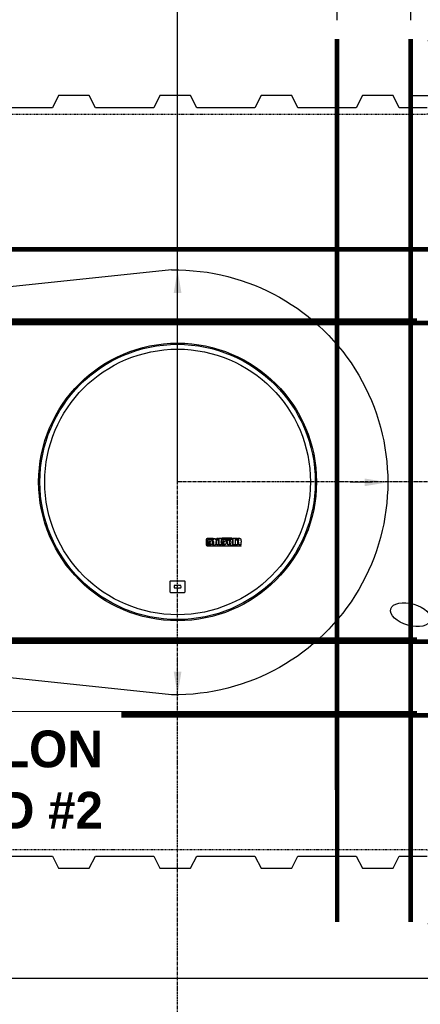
# Model space of a CAD drawing. Extents: x 2360 to 5106, y -824 to 622.
# Tile 16 of 124: x 3572 to 3637, y -18 to 142. Entities that reach past the tile are written whole.
import ezdxf

# ---------------------------------------------------------------- set-up
doc = ezdxf.new("R2010")
doc.units = 0
doc.header["$MEASUREMENT"] = 0
doc.header["$PDSIZE"] = 1
for name, pattern in [('CENTER1', [0.6625, 0.5, -0.075, 0.0125, -0.075]), ('HIDDEN3', [0.1875, 0.125, -0.0625]), ('TANK-SLAB$0$DASHED', [0.75, 0.5, -0.25])]:
    doc.linetypes.add(name, pattern=pattern)
doc.layers.get('0').update_dxf_attribs({"linetype": 'CONTINUOUS'})
doc.layers.get('DEFPOINTS').update_dxf_attribs({"linetype": 'CONTINUOUS'})
for name, color, linetype in [('CENTERLINE', 3, 'CENTER1'), ('DIM', 3, 'CONTINUOUS'), ('REBAR', 4, 'TANK-SLAB$0$DASHED'), ('TANK-DESCRIPTION', 3, 'CONTINUOUS'), ('TANK-MANHOLE-COVER-40', 2, 'CONTINUOUS'), ('TANK-SLOPE', 3, 'CONTINUOUS'), ('TANK-UST', 5, 'CONTINUOUS'), ('TEXT', 3, 'CONTINUOUS')]:
    doc.layers.add(name, color=color, linetype=linetype)
doc.layers.add('FREEZE-LINES', color=8, linetype='CONTINUOUS', plot=False)
doc.styles.add('BOLD', font='bold', dxfattribs={"height": 7.2})
doc.styles.add('SIMPLEX', font='simplex')
doc.dimstyles.new('DIM48', dxfattribs={"dimscale": 48, "dimtxt": 0.09375, "dimasz": 0.09375, "dimexe": 0.0625, "dimexo": 0.0625, "dimgap": 0.0625, "dimtad": 1, "dimdec": 4, "dimzin": 3, "dimdsep": 46, "dimlunit": 4, "dimtxsty": 'SIMPLEX', "dimcen": 0, "dimclrd": 3, "dimclre": 3, "dimclrt": 3, "dimadec": 0, "dimazin": 0, "dimtfac": 1, "dimtdec": 4, "dimtofl": 0, "dimtmove": 2, "dimatfit": 3, "dimfxl": 1, "dimfrac": 2, "dimtolj": 1, "dimtzin": 3, "dimarcsym": 0})

# ---------------------------------------------------------------- blocks, each defined once
blk = doc.blocks.new('*D11')
at = {"layer": 'DEFPOINTS', "color": 0, "transparency": 16777216}
for p in [(3635.44, 138.69), (3790.25, 66.69), (3790.25, 66.69)]:
    blk.add_point(p, dxfattribs=at)
at = {"layer": 'DIM', "color": 3, "lineweight": -2, "transparency": 16777216}
for p, q in [((3638.44, 138.69), (3793.25, 138.69)), ((3790.25, 134.19), (3790.25, 71.19))]:
    blk.add_line(p, q, dxfattribs=at)
at = {"layer": 'DIM', "color": 3, "transparency": 16777216}
for points in [[(3789.5, 134.19), (3791, 134.19), (3790.25, 138.69)], [(3789.5, 71.19), (3791, 71.19), (3790.25, 66.69)]]:
    blk.add_solid(points, dxfattribs=at)
at = {"layer": 'DIM', "color": 3, "transparency": 16777216, "insert": (3784.57, 102.69), "char_height": 4.5, "attachment_point": 5, "rotation": 90, "style": 'SIMPLEX'}
blk.add_mtext('\\A1;6\'-0"', dxfattribs=at)
blk = doc.blocks.new('*D12')
at = {"layer": 'DEFPOINTS', "color": 0, "transparency": 16777216}
for p in [(3790.25, 66.69), (3635.44, -5.31), (3790.25, -5.31)]:
    blk.add_point(p, dxfattribs=at)
at = {"layer": 'DIM', "color": 3, "lineweight": -2, "transparency": 16777216}
for p, q in [((3790.25, 62.19), (3790.25, -0.81)), ((3638.44, -5.31), (3793.25, -5.31))]:
    blk.add_line(p, q, dxfattribs=at)
at = {"layer": 'DIM', "color": 3, "transparency": 16777216}
for points in [[(3789.5, 62.19), (3791, 62.19), (3790.25, 66.69)], [(3789.5, -0.81), (3791, -0.81), (3790.25, -5.31)]]:
    blk.add_solid(points, dxfattribs=at)
at = {"layer": 'DIM', "color": 3, "transparency": 16777216, "insert": (3784.57, 30.69), "char_height": 4.5, "attachment_point": 5, "rotation": 90, "style": 'SIMPLEX'}
blk.add_mtext('\\A1;6\'-0"', dxfattribs=at)
blk = doc.blocks.new('*D89')
at = {"layer": 'DEFPOINTS', "color": 0, "transparency": 16777216}
for p in [(3753.85, 165.68), (3783.85, 165.68), (3632.64, 129.68)]:
    blk.add_point(p, dxfattribs=at)
at = {"layer": 'DIM', "color": 3, "lineweight": -2, "transparency": 16777216}
for p, q in [((3756.85, 165.68), (3786.85, 165.68)), ((3783.85, 134.18), (3783.85, 161.18)), ((3635.64, 129.68), (3786.85, 129.68))]:
    blk.add_line(p, q, dxfattribs=at)
at = {"layer": 'DIM', "color": 3, "transparency": 16777216}
for points in [[(3783.1, 161.18), (3784.6, 161.18), (3783.85, 165.68)], [(3783.1, 134.18), (3784.6, 134.18), (3783.85, 129.68)]]:
    blk.add_solid(points, dxfattribs=at)
at = {"layer": 'DIM', "color": 3, "transparency": 16777216, "insert": (3778.18, 147.68), "char_height": 4.5, "attachment_point": 5, "rotation": 90, "style": 'SIMPLEX'}
blk.add_mtext('\\A1;3\'-0"', dxfattribs=at)
blk = doc.blocks.new('*D119')
at = {"color": 3, "lineweight": -2, "transparency": 16777216}
for p, q in [((3191, 107.68), (3191, 196.62)), ((3658.32, 107.62), (3658.32, 196.62)), ((3195.5, 193.62), (3653.82, 193.62))]:
    blk.add_line(p, q, dxfattribs=at)
at = {"color": 3, "transparency": 16777216}
for points in [[(3195.5, 194.37), (3195.5, 192.87), (3191, 193.62)], [(3653.82, 194.37), (3653.82, 192.87), (3658.32, 193.62)]]:
    blk.add_solid(points, dxfattribs=at)
at = {"layer": 'DEFPOINTS', "color": 0, "transparency": 16777216}
for p in [(3658.32, 193.62), (3191, 104.68), (3658.32, 104.62)]:
    blk.add_point(p, dxfattribs=at)
at = {"color": 3, "transparency": 16777216, "insert": (3424.66, 199.3), "char_height": 4.5, "attachment_point": 5, "style": 'SIMPLEX'}
blk.add_mtext('\\A1;38\'-10"', dxfattribs=at)
blk = doc.blocks.new('*D118')
at = {"layer": 'DEFPOINTS', "color": 0, "transparency": 16777216}
for p in [(3623.64, 177.27), (3623.64, 139), (3635.64, 139)]:
    blk.add_point(p, dxfattribs=at)
at = {"layer": 'DIM', "color": 3, "lineweight": -2, "transparency": 16777216}
for p, q in [((3623.64, 142), (3623.64, 180.27)), ((3635.64, 142), (3635.64, 180.27)), ((3619.14, 177.27), (3614.64, 177.27)), ((3640.14, 177.27), (3644.64, 177.27))]:
    blk.add_line(p, q, dxfattribs=at)
at = {"layer": 'DIM', "color": 3, "transparency": 16777216}
for points in [[(3619.14, 178.02), (3619.14, 176.52), (3623.64, 177.27)], [(3640.14, 178.02), (3640.14, 176.52), (3635.64, 177.27)]]:
    blk.add_solid(points, dxfattribs=at)
at = {"layer": 'DIM', "color": 3, "transparency": 16777216, "insert": (3629.64, 182.95), "char_height": 4.5, "attachment_point": 5, "style": 'SIMPLEX'}
blk.add_mtext("\\A1;1'", dxfattribs=at)

msp = doc.modelspace()

# ---------------------------------------------------------------- linework, layer by layer
at = {"layer": 'CENTERLINE'}
for p, q in [((3597.63552, 66.6856), (3597.63552, 180.33043)), ((3597.63629, -95.31593), (3597.63629, 180.26652)), ((3799.85437, 66.6856), (3597.63552, 66.6856))]:
    msp.add_line(p, q, dxfattribs=at)
at = {"layer": 'FREEZE-LINES', "linetype": 'Continuous'}
msp.add_line((4079.29486, -14.31593), (2963.29486, -14.31593), dxfattribs=at)
at = {"layer": 'REBAR', "const_width": 0.75}
for points in [[(3623.63445, 138.94069), (3623.63859, -5.06886)], [(3635.63445, 138.94103), (3635.63859, -5.06852)], [(3658.32063, 104.62169), (3280.33227, 104.62169)], [(3636.6567, 104.62169), (3433.97001, 104.62169)], [(3636.6567, 92.99669), (3433.97, 92.99669)], [(3658.32063, 92.62169), (3280.33227, 92.62169)], [(3658.32063, 40.62169), (3280.33227, 40.62169)], [(3636.6567, 40.99669), (3433.97, 40.99669)], [(3658.32063, 28.62169), (3280.33227, 28.62169)], [(3636.6567, 28.98068), (3433.96565, 28.98068)]]:
    msp.add_lwpolyline(points, dxfattribs=at)
at = {"layer": 'TANK-MANHOLE-COVER-40', "color": 2}
for points in [[(3603.43805, 57.49328), (3603.43805, 57.40985), (3602.50554, 57.40985, 0.414213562), (3602.42702, 57.33133), (3602.42702, 56.36889, 0.414213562), (3602.50554, 56.29037), (3607.97327, 56.29037), (3607.91035, 56.20695), (3602.51045, 56.20695, -0.414213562), (3602.34359, 56.3738), (3602.34359, 57.32643, -0.414213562), (3602.51045, 57.49328)], [(3602.9812, 56.68457), (3602.9812, 56.75795), (3602.51462, 56.75795), (3602.50714, 56.78056), (3602.50363, 56.8016), (3602.49856, 56.8351), (3602.49544, 56.86042), (3602.49427, 56.88458), (3602.49336, 56.91376, -1), (3603.29155, 56.91376), (3603.29102, 56.87381), (3603.2901, 56.82483), (3603.29102, 56.78324), (3603.28362, 56.73056), (3603.27622, 56.68527), (3603.26697, 56.64368), (3603.2494, 56.59562), (3603.23367, 56.56697), (3603.2124, 56.5374), (3603.19205, 56.50967), (3603.1643, 56.48194), (3603.13562, 56.46069), (3603.1014, 56.43851), (3603.06717, 56.42187), (3603.02277, 56.40523), (3602.97467, 56.39507), (3602.9164, 56.3886), (3602.85535, 56.38767), (3602.80355, 56.38767), (3602.74712, 56.39137), (3602.70365, 56.39692), (3602.6685, 56.40154), (3602.63705, 56.40986), (3602.60468, 56.41725), (3602.5686, 56.42834), (3602.56118, 56.4318), (3602.5256, 56.62627), (3602.57713, 56.6118), (3602.60461, 56.60356), (3602.63301, 56.59624), (3602.67148, 56.58892), (3602.71454, 56.58434), (3602.76675, 56.58251), (3602.80523, 56.5816), (3602.84828, 56.58526), (3602.88309, 56.59166), (3602.9179, 56.60356), (3602.94446, 56.6237), (3602.96192, 56.64122), (3602.97644, 56.66628)], [(3602.74039, 56.91376), (3602.74039, 56.94843, -1), (3603.00715, 56.94843), (3603.00715, 56.91376)], [(3603.33723, 56.42945), (3603.33723, 56.593), (3603.47404, 56.593, 0.414213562), (3603.55747, 56.67642), (3603.55747, 56.99357), (3603.33723, 56.99357), (3603.33723, 57.27428), (3603.55747, 57.27428), (3603.55747, 57.4482), (3603.71689, 57.4482, 0.161867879), (3603.97885, 57.1453), (3603.97885, 56.9923), (3603.86746, 56.9923), (3603.86746, 56.55759), (3603.86124, 56.52514), (3603.8537, 56.49965), (3603.8421, 56.47938), (3603.82703, 56.46142), (3603.80963, 56.44462), (3603.78934, 56.42782), (3603.77079, 56.41565), (3603.72788, 56.39827), (3603.69135, 56.39132), (3603.65946, 56.38785), (3603.63221, 56.38785), (3603.59569, 56.38785), (3603.558, 56.38785), (3603.52669, 56.39016), (3603.49422, 56.39422), (3603.46813, 56.39943), (3603.43972, 56.40638), (3603.41015, 56.41276), (3603.37304, 56.42145)], [(3604.26786, 57.30165), (3604.07705, 57.30165, -0.414213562), (3604.01746, 57.36124), (3604.01746, 57.43369, -0.414213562), (3604.07705, 57.49328), (3604.26786, 57.49328, -0.414213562), (3604.32745, 57.43369), (3604.32745, 57.36124, -0.414213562)], [(3604.79166, 56.62627), (3604.84319, 56.6118), (3604.87067, 56.60356), (3604.89906, 56.59624), (3604.93754, 56.58892), (3604.98059, 56.58434), (3605.03281, 56.58251), (3605.07128, 56.5816), (3605.11433, 56.58526), (3605.14914, 56.59166), (3605.18395, 56.60356), (3605.21052, 56.6237), (3605.22798, 56.64122), (3605.2425, 56.66628), (3605.24725, 56.68457), (3605.24725, 56.75795), (3604.78067, 56.75795), (3604.77319, 56.78056), (3604.76968, 56.8016), (3604.76461, 56.8351), (3604.76149, 56.86042), (3604.76032, 56.88458), (3604.75941, 56.91376, -1), (3605.5576, 56.91376), (3605.55708, 56.87381), (3605.55615, 56.82483), (3605.55708, 56.78324), (3605.54968, 56.73056), (3605.54228, 56.68527), (3605.53303, 56.64368), (3605.51545, 56.59562), (3605.49973, 56.56697), (3605.47845, 56.5374), (3605.4581, 56.50967), (3605.43035, 56.48194), (3605.40168, 56.46069), (3605.36745, 56.43851), (3605.33323, 56.42187), (3605.28883, 56.40523), (3605.24073, 56.39507), (3605.18245, 56.3886), (3605.1214, 56.38767), (3605.0696, 56.38767), (3605.01318, 56.39137), (3604.9697, 56.39692), (3604.93455, 56.40154), (3604.9031, 56.40986), (3604.87073, 56.41725), (3604.83465, 56.42834), (3604.82723, 56.4318)], [(3605.00644, 56.91376), (3605.00644, 56.94843, -1), (3605.2732, 56.94843), (3605.2732, 56.91376)], [(3607.32831, 57.30165), (3607.13751, 57.30165, -0.414213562), (3607.07792, 57.36124), (3607.07792, 57.43369, -0.414213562), (3607.13751, 57.49328), (3607.32831, 57.49328, -0.414213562), (3607.3879, 57.43369), (3607.3879, 57.36124, -0.414213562)]]:
    msp.add_lwpolyline(points, format="xyb", close=True, dxfattribs=at)
for points in [[(3604.32745, 56.40617), (3604.01746, 56.40617), (3604.01746, 57.24543), (3604.32745, 57.24543)], [(3604.71304, 56.40617), (3604.40305, 56.40617), (3604.40305, 57.49328), (3604.71304, 57.49328)], [(3606.55768, 57.40985), (3606.55768, 57.49328), (3604.83942, 57.49328), (3604.83942, 57.40985)], [(3606.48231, 56.80515), (3606.48247, 56.80255), (3606.48264, 56.7999), (3606.48282, 56.79723), (3606.48301, 56.79453), (3606.4832, 56.7918), (3606.4834, 56.78906), (3606.48359, 56.78631), (3606.48378, 56.78355), (3606.48397, 56.78079), (3606.48416, 56.77802), (3606.48436, 56.77522), (3606.48458, 56.77239), (3606.48483, 56.76951), (3606.48512, 56.76657), (3606.48546, 56.76356), (3606.48586, 56.76046), (3606.48631, 56.75727), (3606.48683, 56.75401), (3606.48741, 56.75069), (3606.48803, 56.74735), (3606.48869, 56.74399), (3606.48939, 56.74064), (3606.49013, 56.73733), (3606.49089, 56.73407), (3606.49167, 56.73088), (3606.49248, 56.72777), (3606.49331, 56.72473), (3606.49417, 56.72176), (3606.49507, 56.71886), (3606.496, 56.71602), (3606.49697, 56.71325), (3606.49798, 56.71054), (3606.49904, 56.7079), (3606.50014, 56.70531), (3606.5013, 56.70277), (3606.50251, 56.70029), (3606.50377, 56.69785), (3606.50508, 56.69546), (3606.50645, 56.69311), (3606.50789, 56.6908), (3606.50938, 56.68853), (3606.51093, 56.6863), (3606.51254, 56.68412), (3606.5142, 56.68199), (3606.51593, 56.67992), (3606.5177, 56.67792), (3606.51953, 56.67599), (3606.52142, 56.67415), (3606.52335, 56.67238), (3606.52534, 56.6707), (3606.5274, 56.66909), (3606.52952, 56.66755), (3606.53172, 56.66608), (3606.53401, 56.66466), (3606.53638, 56.6633), (3606.53885, 56.66198), (3606.54141, 56.6607), (3606.54407, 56.65947), (3606.5468, 56.6583), (3606.5496, 56.65719), (3606.55246, 56.65615), (3606.55536, 56.65518), (3606.5583, 56.6543), (3606.56126, 56.65351), (3606.56423, 56.65282), (3606.5672, 56.65223), (3606.57019, 56.65173), (3606.57318, 56.65132), (3606.57618, 56.65101), (3606.57918, 56.65079), (3606.58219, 56.65066), (3606.58519, 56.65061), (3606.5882, 56.65066), (3606.5912, 56.65079), (3606.5942, 56.65101), (3606.5972, 56.65132), (3606.60019, 56.65173), (3606.60318, 56.65223), (3606.60616, 56.65282), (3606.60913, 56.65351), (3606.61208, 56.6543), (3606.61502, 56.65518), (3606.61792, 56.65615), (3606.62078, 56.65719), (3606.62358, 56.6583), (3606.62632, 56.65947), (3606.62897, 56.6607), (3606.63154, 56.66198), (3606.63401, 56.6633), (3606.63638, 56.66466), (3606.63866, 56.66608), (3606.64086, 56.66755), (3606.64299, 56.66909), (3606.64504, 56.6707), (3606.64703, 56.67238), (3606.64897, 56.67415), (3606.65085, 56.67599), (3606.65268, 56.67792), (3606.65446, 56.67992), (3606.65618, 56.68199), (3606.65785, 56.68412), (3606.65946, 56.6863), (3606.66101, 56.68853), (3606.6625, 56.6908), (3606.66393, 56.69311), (3606.6653, 56.69546), (3606.66662, 56.69785), (3606.66788, 56.70029), (3606.66909, 56.70277), (3606.67024, 56.70531), (3606.67135, 56.7079), (3606.6724, 56.71054), (3606.67342, 56.71325), (3606.67439, 56.71602), (3606.67532, 56.71886), (3606.67621, 56.72176), (3606.67708, 56.72473), (3606.67791, 56.72777), (3606.67871, 56.73088), (3606.6795, 56.73407), (3606.68026, 56.73733), (3606.68099, 56.74064), (3606.68169, 56.74399), (3606.68236, 56.74735), (3606.68298, 56.75069), (3606.68355, 56.75401), (3606.68407, 56.75727), (3606.68453, 56.76046), (3606.68492, 56.76356), (3606.68526, 56.76657), (3606.68555, 56.76951), (3606.6858, 56.77239), (3606.68602, 56.77522), (3606.68623, 56.77802), (3606.68642, 56.78079), (3606.6866, 56.78355), (3606.68679, 56.78631), (3606.68699, 56.78906), (3606.68718, 56.7918), (3606.68738, 56.79453), (3606.68757, 56.79723), (3606.68775, 56.7999), (3606.68792, 56.80255), (3606.68807, 56.80515), (3606.68821, 56.80772), (3606.68833, 56.81024), (3606.68843, 56.81274), (3606.68852, 56.81521), (3606.68858, 56.81765), (3606.68863, 56.82008), (3606.68866, 56.8225), (3606.68867, 56.82492), (3606.68866, 56.82733), (3606.68863, 56.82975), (3606.68858, 56.83218), (3606.68852, 56.83462), (3606.68843, 56.83709), (3606.68833, 56.83959), (3606.68821, 56.84211), (3606.68807, 56.84468), (3606.68792, 56.84728), (3606.68775, 56.84993), (3606.68757, 56.8526), (3606.68738, 56.85531), (3606.68718, 56.85803), (3606.68699, 56.86077), (3606.68679, 56.86352), (3606.6866, 56.86628), (3606.68642, 56.86904), (3606.68623, 56.87181), (3606.68602, 56.87461), (3606.6858, 56.87744), (3606.68555, 56.88032), (3606.68526, 56.88326), (3606.68492, 56.88627), (3606.68453, 56.88937), (3606.68407, 56.89256), (3606.68355, 56.89582), (3606.68298, 56.89914), (3606.68236, 56.90249), (3606.68169, 56.90584), (3606.68099, 56.90919), (3606.68026, 56.9125), (3606.6795, 56.91576), (3606.67871, 56.91895), (3606.67791, 56.92206), (3606.67708, 56.9251), (3606.67621, 56.92807), (3606.67532, 56.93097), (3606.67439, 56.93381), (3606.67342, 56.93658), (3606.6724, 56.93929), (3606.67135, 56.94194), (3606.67024, 56.94452), (3606.66909, 56.94706), (3606.66788, 56.94954), (3606.66662, 56.95198), (3606.6653, 56.95437), (3606.66393, 56.95672), (3606.6625, 56.95903), (3606.66101, 56.9613), (3606.65946, 56.96353), (3606.65785, 56.96571), (3606.65618, 56.96784), (3606.65446, 56.96991), (3606.65268, 56.97191), (3606.65085, 56.97384), (3606.64897, 56.97569), (3606.64703, 56.97745), (3606.64504, 56.97913), (3606.64299, 56.98074), (3606.64086, 56.98228), (3606.63866, 56.98375), (3606.63638, 56.98517), (3606.63401, 56.98653), (3606.63154, 56.98785), (3606.62897, 56.98913), (3606.62632, 56.99036), (3606.62358, 56.99153), (3606.62078, 56.99264), (3606.61792, 56.99368), (3606.61502, 56.99465), (3606.61208, 56.99553), (3606.60913, 56.99632), (3606.60616, 56.99701), (3606.60318, 56.9976), (3606.60019, 56.9981), (3606.5972, 56.99851), (3606.5942, 56.99882), (3606.5912, 56.99904), (3606.5882, 56.99917), (3606.58519, 56.99922), (3606.58219, 56.99917), (3606.57918, 56.99904), (3606.57618, 56.99882), (3606.57318, 56.99851), (3606.57019, 56.9981), (3606.5672, 56.9976), (3606.56423, 56.99701), (3606.56126, 56.99632), (3606.5583, 56.99553), (3606.55536, 56.99465), (3606.55246, 56.99368), (3606.5496, 56.99264), (3606.5468, 56.99153), (3606.54407, 56.99036), (3606.54141, 56.98913), (3606.53885, 56.98785), (3606.53638, 56.98653), (3606.53401, 56.98517), (3606.53172, 56.98375), (3606.52952, 56.98228), (3606.5274, 56.98074), (3606.52534, 56.97913), (3606.52335, 56.97745), (3606.52142, 56.97569), (3606.51953, 56.97384), (3606.5177, 56.97191), (3606.51593, 56.96991), (3606.5142, 56.96784), (3606.51254, 56.96571), (3606.51093, 56.96353), (3606.50938, 56.9613), (3606.50789, 56.95903), (3606.50645, 56.95672), (3606.50508, 56.95437), (3606.50377, 56.95198), (3606.50251, 56.94954), (3606.5013, 56.94706), (3606.50014, 56.94452), (3606.49904, 56.94194), (3606.49798, 56.93929), (3606.49697, 56.93658), (3606.496, 56.93381), (3606.49507, 56.93097), (3606.49417, 56.92807), (3606.49331, 56.9251), (3606.49248, 56.92206), (3606.49167, 56.91895), (3606.49089, 56.91576), (3606.49013, 56.9125), (3606.48939, 56.90919), (3606.48869, 56.90584), (3606.48803, 56.90249), (3606.48741, 56.89914), (3606.48683, 56.89582), (3606.48631, 56.89256), (3606.48586, 56.88937), (3606.48546, 56.88627), (3606.48512, 56.88326), (3606.48483, 56.88032), (3606.48458, 56.87744), (3606.48436, 56.87461), (3606.48416, 56.87181), (3606.48397, 56.86904), (3606.48378, 56.86628), (3606.48359, 56.86352), (3606.4834, 56.86077), (3606.4832, 56.85803), (3606.48301, 56.85531), (3606.48282, 56.8526), (3606.48264, 56.84993), (3606.48247, 56.84728), (3606.48231, 56.84468), (3606.48218, 56.84211), (3606.48206, 56.83959), (3606.48195, 56.83709), (3606.48187, 56.83462), (3606.4818, 56.83218), (3606.48175, 56.82975), (3606.48172, 56.82733), (3606.48171, 56.82492), (3606.48172, 56.8225), (3606.48175, 56.82008), (3606.4818, 56.81765), (3606.48187, 56.81521), (3606.48195, 56.81274), (3606.48206, 56.81024), (3606.48218, 56.80772)], [(3607.3879, 56.40617), (3607.07792, 56.40617), (3607.07792, 57.24543), (3607.3879, 57.24543)]]:
    msp.add_lwpolyline(points, close=True, dxfattribs=at)
for points in [[(3605.83474, 57.00568), (3605.84053, 57.00568), (3605.84053, 57.26668), (3606.11175, 57.26668), (3606.11175, 56.40617), (3605.80176, 56.40617), (3605.80176, 56.76803, 0.414213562), (3605.63491, 56.93489), (3605.59121, 56.93489), (3605.59121, 57.26668, -0.015514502), (3605.60479, 57.27351, -0.024733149), (3605.61362, 57.2771, -0.005945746), (3605.62928, 57.28237, -0.012869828), (3605.63661, 57.28453, -0.049413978), (3605.65309, 57.28723, -0.053929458), (3605.66838, 57.28656, -0.036627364), (3605.68288, 57.28324, -0.042564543), (3605.69475, 57.27845, -0.006290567), (3605.70511, 57.27305, -0.008872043), (3605.71233, 57.26899, -0.009321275), (3605.72386, 57.26196, -0.009741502), (3605.73464, 57.25481, -0.028906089), (3605.74484, 57.24684, -0.027693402), (3605.75447, 57.23738, -0.026629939), (3605.76355, 57.22629, -0.041647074), (3605.76834, 57.21847, -0.000264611), (3605.77328, 57.20862, -0.00016335), (3605.78129, 57.19266, -0.000116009), (3605.7905, 57.17426, -0.000665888), (3605.79211, 57.17105, -0.034842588), (3605.7947, 57.16476, -0.014153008), (3605.79954, 57.14875, -0.001675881), (3605.80326, 57.13488, 0.003030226), (3605.80698, 57.12101, 0.000398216), (3605.8107, 57.10752, -0.000723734), (3605.81442, 57.09404, -0.001660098), (3605.8188, 57.07781, -0.006697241), (3605.81982, 57.07377, -0.003793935), (3605.82069, 57.07003, -0.000692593), (3605.82523, 57.04946, -0.000271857), (3605.82578, 57.04695, -0.000019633), (3605.83335, 57.0123, -0.002677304), (3605.83442, 57.00726, -0.000101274), (3605.83475, 57.00568)], [(3607.93136, 57.31962), (3607.93136, 57.0662), (3608.01289, 57.0662), (3608.01289, 56.84619), (3607.93136, 56.84619), (3607.93136, 56.40617), (3607.62137, 56.40617), (3607.62137, 56.84619), (3607.44314, 56.84619), (3607.44314, 57.0662), (3607.62137, 57.0662), (3607.62137, 57.24206, 0.414213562), (3607.56178, 57.30165), (3607.44314, 57.30165), (3607.44314, 57.49328)]]:
    msp.add_lwpolyline(points, format="xyb", dxfattribs=at)
for points in [[(3606.69825, 57.04152), (3606.69744, 57.04589), (3606.6957, 57.05468), (3606.69386, 57.06344), (3606.69193, 57.07211), (3606.68994, 57.08064), (3606.6879, 57.08898), (3606.68579, 57.09713), (3606.68361, 57.10509), (3606.68136, 57.11286), (3606.67901, 57.12046), (3606.67658, 57.12788), (3606.67404, 57.13513), (3606.67138, 57.14222), (3606.66861, 57.14915), (3606.66572, 57.15592), (3606.6627, 57.16256), (3606.65954, 57.16906), (3606.65624, 57.17544), (3606.6528, 57.18169), (3606.6492, 57.18784), (3606.64546, 57.19389), (3606.64155, 57.19984), (3606.63749, 57.20568), (3606.63328, 57.21139), (3606.62892, 57.21696), (3606.62441, 57.22237), (3606.61976, 57.22761), (3606.61497, 57.23265), (3606.61004, 57.23749), (3606.60497, 57.2421), (3606.59976, 57.2465), (3606.59438, 57.25071), (3606.58882, 57.25474), (3606.58306, 57.2586), (3606.57708, 57.26231), (3606.57088, 57.26588), (3606.56442, 57.26934), (3606.5577, 57.27268), (3606.55075, 57.27589), (3606.54359, 57.27897), (3606.53626, 57.28187), (3606.52878, 57.2846), (3606.52118, 57.28713), (3606.5135, 57.28943), (3606.50576, 57.29149), (3606.49799, 57.29331), (3606.49019, 57.29486), (3606.48237, 57.29617), (3606.47454, 57.29723), (3606.46669, 57.29804), (3606.45884, 57.29862), (3606.45097, 57.29897), (3606.44311, 57.29908), (3606.43524, 57.29897), (3606.42738, 57.29862), (3606.41952, 57.29804), (3606.41167, 57.29723), (3606.40384, 57.29617), (3606.39603, 57.29486), (3606.38823, 57.29331), (3606.38046, 57.29149), (3606.37272, 57.28943), (3606.36503, 57.28713), (3606.35744, 57.2846), (3606.34996, 57.28187), (3606.34262, 57.27897), (3606.33547, 57.27589), (3606.32851, 57.27268), (3606.3218, 57.26934), (3606.31534, 57.26588), (3606.30913, 57.26231), (3606.30316, 57.2586), (3606.29739, 57.25474), (3606.29183, 57.25071), (3606.28645, 57.2465), (3606.28124, 57.2421), (3606.27618, 57.23749), (3606.27125, 57.23265), (3606.26646, 57.22761), (3606.26181, 57.22237), (3606.2573, 57.21696), (3606.25294, 57.21139), (3606.24872, 57.20568), (3606.24466, 57.19984), (3606.24076, 57.19389), (3606.23701, 57.18784), (3606.23342, 57.18169), (3606.22998, 57.17544), (3606.22668, 57.16906), (3606.22352, 57.16256), (3606.2205, 57.15592), (3606.2176, 57.14915), (3606.21483, 57.14222), (3606.21218, 57.13513), (3606.20964, 57.12788), (3606.2072, 57.12046), (3606.20486, 57.11286), (3606.2026, 57.10509), (3606.20043, 57.09713), (3606.19832, 57.08898), (3606.19627, 57.08064), (3606.19428, 57.07211), (3606.19236, 57.06344), (3606.19052, 57.05468), (3606.18878, 57.04589), (3606.18715, 57.03712), (3606.18565, 57.02844), (3606.1843, 57.0199), (3606.1831, 57.01156), (3606.18206, 57.00345), (3606.18118, 56.99557), (3606.18042, 56.98787), (3606.17976, 56.98033), (3606.17918, 56.97292), (3606.17866, 56.9656), (3606.17816, 56.95834), (3606.17767, 56.95112), (3606.17717, 56.9439), (3606.17666, 56.9367), (3606.17615, 56.92953), (3606.17564, 56.9224), (3606.17515, 56.91532), (3606.17468, 56.90832), (3606.17423, 56.9014), (3606.17383, 56.89458), (3606.17347, 56.88786), (3606.17315, 56.88125), (3606.17288, 56.87472), (3606.17266, 56.86826), (3606.17248, 56.86186), (3606.17235, 56.8555), (3606.17228, 56.84917), (3606.17225, 56.84285), (3606.17228, 56.83653), (3606.17235, 56.8302), (3606.17248, 56.82384), (3606.17266, 56.81744), (3606.17288, 56.81098), (3606.17315, 56.80445), (3606.17347, 56.79784), (3606.17383, 56.79112), (3606.17423, 56.7843), (3606.17468, 56.77738), (3606.17515, 56.77038), (3606.17564, 56.7633), (3606.17615, 56.75617), (3606.17666, 56.749), (3606.17717, 56.7418), (3606.17767, 56.73458), (3606.17816, 56.72736), (3606.17866, 56.7201), (3606.17918, 56.71278), (3606.17976, 56.70537), (3606.18042, 56.69783), (3606.18118, 56.69013), (3606.18206, 56.68225), (3606.1831, 56.67414), (3606.1843, 56.6658), (3606.18565, 56.65726), (3606.18715, 56.64858), (3606.18878, 56.63981), (3606.19052, 56.63102), (3606.19236, 56.62226), (3606.19428, 56.61359), (3606.19627, 56.60506), (3606.19832, 56.59672), (3606.20043, 56.58857), (3606.2026, 56.58061), (3606.20486, 56.57284), (3606.2072, 56.56524), (3606.20964, 56.55782), (3606.21218, 56.55057), (3606.21483, 56.54348), (3606.2176, 56.53655), (3606.2205, 56.52978), (3606.22352, 56.52314), (3606.22668, 56.51664), (3606.22998, 56.51026), (3606.23342, 56.50401), (3606.23701, 56.49786), (3606.24076, 56.49181), (3606.24466, 56.48586), (3606.24872, 56.48002), (3606.25294, 56.47431), (3606.2573, 56.46874), (3606.26181, 56.46333), (3606.26646, 56.45809), (3606.27125, 56.45305), (3606.27618, 56.44821), (3606.28124, 56.4436), (3606.28645, 56.4392), (3606.29183, 56.43499), (3606.29739, 56.43096), (3606.30316, 56.4271), (3606.30913, 56.42339), (3606.31534, 56.41982), (3606.3218, 56.41636), (3606.32851, 56.41302), (3606.33547, 56.40981), (3606.34262, 56.40673), (3606.34996, 56.40383), (3606.35744, 56.4011), (3606.36503, 56.39857), (3606.37272, 56.39627), (3606.38046, 56.39421), (3606.38823, 56.3924), (3606.39603, 56.39084), (3606.40384, 56.38953), (3606.41167, 56.38847), (3606.41952, 56.38766), (3606.42738, 56.38708), (3606.43524, 56.38673), (3606.44311, 56.38662), (3606.45097, 56.38673), (3606.45884, 56.38708), (3606.46669, 56.38766), (3606.47454, 56.38847), (3606.48237, 56.38953), (3606.49019, 56.39084), (3606.49799, 56.3924), (3606.50576, 56.39421), (3606.5135, 56.39627), (3606.52118, 56.39857), (3606.52878, 56.4011), (3606.53626, 56.40383), (3606.54359, 56.40673), (3606.55075, 56.40981), (3606.5577, 56.41302), (3606.56442, 56.41636), (3606.57088, 56.41982), (3606.57708, 56.42339), (3606.58306, 56.4271), (3606.58882, 56.43096), (3606.59438, 56.43499), (3606.59976, 56.4392), (3606.60497, 56.4436), (3606.61004, 56.44821), (3606.61497, 56.45305), (3606.61976, 56.45809), (3606.62441, 56.46333), (3606.62892, 56.46874), (3606.63328, 56.47431), (3606.63749, 56.48002), (3606.64155, 56.48586), (3606.64546, 56.49181), (3606.6492, 56.49786), (3606.6528, 56.50401), (3606.65624, 56.51026), (3606.65954, 56.51664), (3606.6627, 56.52314), (3606.66572, 56.52978), (3606.66861, 56.53655), (3606.67138, 56.54348), (3606.67404, 56.55057), (3606.67658, 56.55782), (3606.67901, 56.56524), (3606.68136, 56.57284), (3606.68361, 56.58061), (3606.68579, 56.58857), (3606.6879, 56.59672), (3606.68994, 56.60506), (3606.69193, 56.61359), (3606.69386, 56.62226), (3606.6957, 56.63102), (3606.69744, 56.63981), (3606.69825, 56.64418)], [(3606.69825, 57.04152), (3606.69825, 57.49328), (3607.00824, 57.49328), (3607.00824, 56.40617), (3606.69825, 56.40617), (3606.69825, 56.64418)], [(3607.44314, 57.49328), (3607.4608, 57.49558), (3607.47624, 57.49756), (3607.48976, 57.49924), (3607.50167, 57.50066), (3607.51224, 57.50184), (3607.5218, 57.50282), (3607.53063, 57.50361), (3607.53902, 57.50426), (3607.54724, 57.50479), (3607.55534, 57.50522), (3607.56335, 57.50555), (3607.57128, 57.50581), (3607.57916, 57.506), (3607.58699, 57.50613), (3607.5948, 57.50623), (3607.60261, 57.5063), (3607.61043, 57.50635), (3607.61828, 57.50637), (3607.6262, 57.50637), (3607.63418, 57.50632), (3607.64226, 57.50622), (3607.65046, 57.50606), (3607.6588, 57.50583), (3607.66729, 57.50552), (3607.67593, 57.50512), (3607.68467, 57.50464), (3607.69341, 57.50407), (3607.70207, 57.50342), (3607.71056, 57.50269), (3607.7188, 57.50189), (3607.72669, 57.501), (3607.73416, 57.50004), (3607.74113, 57.49901), (3607.74765, 57.4979), (3607.75376, 57.49673), (3607.75951, 57.4955), (3607.76496, 57.49421), (3607.77017, 57.49287), (3607.77518, 57.49147), (3607.78004, 57.49002), (3607.78482, 57.48853), (3607.78951, 57.48698), (3607.79412, 57.48536), (3607.79866, 57.48365), (3607.80314, 57.48183), (3607.80755, 57.4799), (3607.81191, 57.47784), (3607.81622, 57.47563), (3607.82048, 57.47327), (3607.82468, 57.47077), (3607.82878, 57.46819), (3607.83276, 57.46554), (3607.83661, 57.46286), (3607.84029, 57.46018), (3607.84379, 57.45754), (3607.84707, 57.45497), (3607.85014, 57.4525), (3607.85302, 57.45008), (3607.85579, 57.4477), (3607.85849, 57.44531), (3607.86118, 57.44288), (3607.86392, 57.44036), (3607.86677, 57.43773), (3607.86978, 57.43494), (3607.873, 57.43198), (3607.87638, 57.42883), (3607.87988, 57.42552), (3607.88345, 57.42205), (3607.88703, 57.41845), (3607.89057, 57.41472), (3607.89403, 57.41088), (3607.89735, 57.40693), (3607.90048, 57.4029), (3607.90344, 57.39873), (3607.90624, 57.39442), (3607.90888, 57.38991), (3607.91138, 57.38518), (3607.91375, 57.38019), (3607.91601, 57.37491), (3607.91817, 57.3693), (3607.92024, 57.36336), (3607.92221, 57.35715), (3607.92407, 57.35077), (3607.92581, 57.34431), (3607.92742, 57.33788), (3607.92889, 57.33155), (3607.93021, 57.32544), (3607.93136, 57.31962)]]:
    msp.add_lwpolyline(points, dxfattribs=at)
at = {"layer": 'TANK-MANHOLE-COVER-40', "color": 2, "linetype": 'Continuous', "flags": 128}
for points in [[(3596.55284, 48.61473, -0.414213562), (3596.45442, 48.71316), (3596.45442, 50.48481, -0.414213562), (3596.55284, 50.58324), (3598.7182, 50.58324, -0.414213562), (3598.81662, 50.48481), (3598.81662, 48.71316, -0.414213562), (3598.7182, 48.61473)], [(3597.42442, 49.42182, 0.466252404), (3597.84662, 49.42182), (3598.1782, 49.42182, 0.159100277), (3598.1782, 49.77615), (3597.84662, 49.77615, 0.466252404), (3597.42442, 49.77615), (3597.09284, 49.77615, 0.159100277), (3597.09284, 49.42182)]]:
    msp.add_lwpolyline(points, format="xyb", close=True, dxfattribs=at)
at = {"layer": 'TANK-MANHOLE-COVER-40', "color": 4, "linetype": 'Continuous'}
msp.add_circle((3597.63552, 66.6856), 22.63902, dxfattribs=at)
at = {"layer": 'TANK-MANHOLE-COVER-40', "color": 1, "linetype": 'Continuous'}
msp.add_circle((3597.63552, 66.6856), 22.44094, dxfattribs=at)
at = {"layer": 'TANK-MANHOLE-COVER-40', "color": 2, "linetype": 'Continuous'}
msp.add_circle((3597.63552, 66.6856), 21.65354, dxfattribs=at)
at = {"layer": 'TANK-SLOPE'}
for p, q in [((3596.66878, 101.25501), (3432.26866, 84.09785)), ((3596.66878, 31.98531), (3432.26866, 49.14246))]:
    msp.add_line(p, q, dxfattribs=at)
msp.add_lwpolyline([(3596.66878, 101.25501, -1.017023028), (3596.6694, 31.98683), (3596.66878, 31.98684)], format="xyb", dxfattribs=at)
at = {"layer": 'TANK-SLOPE', "const_width": 0.125}
for points in [[(3597.63552, 98.75501), (3597.63552, 95.11422)], [(3629.39275, 66.62092), (3625.75197, 66.62092)], [(3597.63629, 34.48684), (3597.63629, 38.12763)]]:
    msp.add_lwpolyline(points, dxfattribs=at)
at = {"layer": 'TANK-SLOPE'}
for points in [[(3598.26052, 97.50501), (3597.63552, 101.25501), (3597.01052, 97.50501)], [(3628.14275, 65.99592), (3631.89275, 66.62092), (3628.14275, 67.24592)], [(3598.26129, 35.73684), (3597.63629, 31.98684), (3597.01129, 35.73684)]]:
    msp.add_solid(points, dxfattribs=at)
at = {"layer": 'TANK-UST'}
msp.add_lwpolyline([(3638.28434, 127.68407), (3633.74833, 127.68407), (3632.74833, 129.68407), (3627.74833, 129.68407), (3626.74833, 127.68407), (3617.24833, 127.68407), (3616.24833, 129.68407), (3611.24833, 129.68407), (3610.24833, 127.68407), (3600.74833, 127.68407), (3599.74833, 129.68407), (3594.74833, 129.68407), (3593.74833, 127.68407), (3584.24833, 127.68407), (3583.24833, 129.68407), (3578.24833, 129.68407), (3577.24833, 127.68407), (3567.74833, 127.68407)], dxfattribs=at)
at = {"layer": 'TANK-UST', "color": 2, "linetype": 'HIDDEN3'}
msp.add_lwpolyline([(3633.74833, 126.68407), (3638.26088, 126.68407, -0.9539575), (3638.26088, 6.68407), (3633.74833, 6.68407), (3538.49813, 6.68407), (3439.47878, 6.68407), (3214.47878, 6.68407), (3209.98558, 6.68407, -0.9539575), (3209.98558, 126.68407), (3214.47878, 126.68407), (3439.47878, 126.68407), (3538.49813, 126.68407)], format="xyb", close=True, dxfattribs=at)
at = {"layer": 'TANK-UST'}
msp.add_lwpolyline([(3567.74833, 5.68407), (3577.24833, 5.68407), (3578.24833, 3.68407), (3583.24833, 3.68407), (3584.24833, 5.68407), (3593.74833, 5.68407), (3594.74833, 3.68407), (3599.74833, 3.68407), (3600.74833, 5.68407), (3610.24833, 5.68407), (3611.24833, 3.68407), (3616.24833, 3.68407), (3617.24833, 5.68407), (3626.74833, 5.68407), (3627.74833, 3.68407), (3632.74833, 3.68407), (3633.74833, 5.68407), (3638.28434, 5.68407, 0.9543276)], format="xyb", dxfattribs=at)
at = {"layer": 'TEXT'}
msp.add_ellipse((3635.62712, 45.05125), major_axis=(-3.25349, 0.92471), ratio=0.525325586, dxfattribs=at)

# ---------------------------------------------------------------- dimensions: what is measured, and where the dimension line sits
dim = msp.add_linear_dim(base=(3658.32063, 193.625), p1=(3190.99813, 104.68483), p2=(3658.32063, 104.62169), angle=0, text='38\'-10"', dimstyle='DIM48')
dim.commit()
dim.dimension.update_dxf_attribs({"geometry": '*D119', "text_midpoint": (3424.65938, 199.30357)})
at = {"layer": 'DIM'}
for base, p1, p2, angle, text, picture, middle in [((3623.64481, 177.2704), (3635.64481, 139.00321), (3623.64481, 139.00287), 0, "1'", '*D118', (3629.64481, 182.94898)), ((3783.85417, 165.68407), (3632.63847, 129.68407), (3753.848, 165.68407), 90, '3\'-0"', '*D89', (3778.1756, 147.68407))]:
    dim = msp.add_linear_dim(base=base, p1=p1, p2=p2, angle=angle, text=text, dimstyle='DIM48', dxfattribs=at)
    dim.commit()
    dim.dimension.update_dxf_attribs({"geometry": picture, "text_midpoint": middle})
for base, p1, p2, picture, middle in [((3790.24833, 66.6856), (3635.44484, 138.6856), (3790.24833, 66.6856), '*D11', (3784.56976, 102.6856)), ((3790.24833, -5.3144), (3790.24833, 66.6856), (3635.44484, -5.3144), '*D12', (3784.56976, 30.6856))]:
    dim = msp.add_linear_dim(base=base, p1=p1, p2=p2, angle=270, dimstyle='DIM48', dxfattribs=at)
    dim.commit()
    dim.dimension.update_dxf_attribs({"geometry": picture, "text_midpoint": middle})

# ---------------------------------------------------------------- next in the draw order: texts
at = {"layer": 'TANK-DESCRIPTION', "insert": (3585.46182, 26.1457), "char_height": 6, "width": 98.4997625, "attachment_point": 3, "style": 'BOLD', "bg_fill": 3, "box_fill_scale": 1.5, "bg_fill_color": 256, "bg_fill_transparency": 0}
msp.add_mtext('14,000 GALLON REGULAR UNLEADED #2', dxfattribs=at)

doc.saveas('drawing.dxf')
